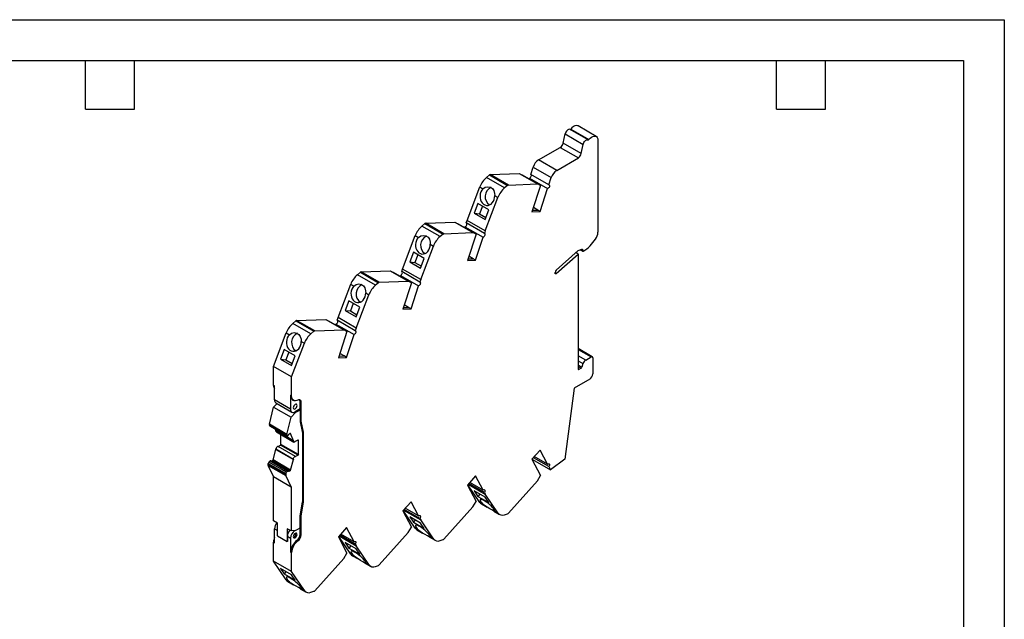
# Model space of a CAD drawing. Header units: millimetres. Extents: x 0 to 419, y 0 to 324.
# Tile 3 of 3: x 188 to 419, y 183 to 324. Entities that reach past the tile are written whole.
import ezdxf

# ---------------------------------------------------------------- set-up
doc = ezdxf.new("R2010")
doc.units = ezdxf.units.MM
doc.header["$LTSCALE"] = 1.5
doc.layers.add('TEXT', color=140, linetype='Continuous', lineweight=25)

msp = doc.modelspace()

# ---------------------------------------------------------------- linework, layer by layer
at = {"color": 7, "linetype": 'Continuous'}
for p, q in [((0.004, 323.854), (419.104, 323.854)), ((419.104, 323.854), (419.104, 0.004))]:
    msp.add_line(p, q, dxfattribs=at)
for p, q in [((321.582, 295.69), (317.339, 298.14)), ((317.503, 298.215), (321.746, 295.766)), ((323.458, 296.498), (319.215, 298.948)), ((315.749, 294.928), (316.189, 297.074)), ((316.189, 297.074), (320.431, 294.625)), ((323.872, 295.583), (323.872, 274.027)), ((309.99, 290.997), (315.066, 293.928)), ((315.066, 293.928), (319.309, 291.479)), ((319.992, 292.478), (315.749, 294.928)), ((319.992, 292.478), (320.431, 294.625)), ((314.232, 288.548), (309.99, 290.997)), ((314.232, 288.548), (319.309, 291.479)), ((308.147, 287.604), (308.708, 289.314)), ((308.708, 289.314), (312.951, 286.865)), ((297.767, 286.883), (298.471, 287.467)), ((302.01, 284.434), (297.767, 286.883)), ((298.471, 287.467), (302.713, 285.018)), ((298.652, 287.548), (305.452, 287.813)), ((302.894, 285.099), (298.652, 287.548)), ((305.452, 287.813), (309.695, 285.364)), ((305.452, 287.813), (306.194, 287.435)), ((310.437, 284.986), (306.194, 287.435)), ((307.791, 286.514), (307.855, 286.709)), ((307.855, 286.709), (312.097, 284.26)), ((312.39, 285.155), (308.147, 287.604)), ((312.39, 285.155), (312.951, 286.865)), ((293.227, 276.818), (296.211, 284.655)), ((296.211, 284.655), (296.945, 284.232)), ((302.713, 285.018), (302.01, 284.434)), ((302.894, 285.099), (309.695, 285.364)), ((310.437, 284.986), (308.422, 278.832)), ((310.437, 284.986), (309.695, 285.364)), ((310.344, 278.907), (312.097, 284.26)), ((297.47, 274.369), (300.453, 282.206)), ((299.719, 282.63), (300.453, 282.206)), ((295.759, 280.75), (294.891, 278.471)), ((298.305, 279.281), (295.759, 280.75)), ((296.797, 280.151), (296.124, 278.381)), ((297.437, 277.002), (298.305, 279.281)), ((308.539, 279.191), (309.769, 279.239)), ((309.769, 279.239), (308.748, 279.828)), ((310.344, 278.907), (309.769, 279.239)), ((294.891, 278.471), (297.437, 277.002)), ((294.891, 278.471), (296.124, 278.381)), ((296.124, 278.381), (297.631, 277.511)), ((308.422, 278.832), (310.344, 278.907)), ((282.646, 275.484), (283.349, 276.068)), ((286.889, 273.035), (282.646, 275.484)), ((283.349, 276.068), (287.592, 273.619)), ((283.53, 276.149), (290.331, 276.413)), ((287.773, 273.7), (283.53, 276.149)), ((290.331, 276.413), (294.574, 273.964)), ((290.331, 276.413), (291.073, 276.036)), ((295.315, 273.587), (291.073, 276.036)), ((292.669, 275.114), (292.732, 275.308)), ((292.732, 275.308), (296.975, 272.859)), ((293.026, 276.206), (293.227, 276.818)), ((297.269, 273.757), (293.026, 276.206)), ((297.47, 274.369), (293.227, 276.818)), ((278.106, 265.419), (281.089, 273.256)), ((281.089, 273.256), (281.823, 272.832)), ((287.592, 273.619), (286.889, 273.035)), ((287.773, 273.7), (294.574, 273.964)), ((295.315, 273.587), (293.3, 267.432)), ((295.315, 273.587), (294.574, 273.964)), ((295.223, 267.507), (296.975, 272.859)), ((297.47, 274.369), (297.269, 273.757)), ((282.348, 262.969), (285.332, 270.807)), ((284.598, 271.23), (285.332, 270.807)), ((319.276, 269.768), (320.15, 270.086)), ((320.266, 269.658), (319.766, 269.946)), ((320.266, 269.992), (320.121, 270.075)), ((320.266, 269.992), (320.266, 269.658)), ((280.638, 269.351), (279.77, 267.072)), ((283.183, 267.881), (280.638, 269.351)), ((281.676, 268.752), (281.002, 266.981)), ((282.316, 265.602), (283.183, 267.881)), ((293.418, 267.791), (294.648, 267.839)), ((294.648, 267.839), (293.626, 268.429)), ((295.223, 267.507), (294.648, 267.839)), ((319.276, 269.768), (314.093, 265.173)), ((314.098, 264.332), (319.276, 268.923)), ((319.276, 268.923), (318.698, 269.256)), ((319.276, 268.923), (319.276, 241.977)), ((319.694, 269.92), (320.307, 269.566)), ((277.905, 264.806), (278.106, 265.419)), ((282.348, 262.969), (278.106, 265.419)), ((279.77, 267.072), (282.316, 265.602)), ((279.77, 267.072), (281.002, 266.981)), ((281.002, 266.981), (282.509, 266.111)), ((293.3, 267.432), (295.223, 267.507)), ((267.524, 264.084), (268.228, 264.668)), ((271.767, 261.635), (267.524, 264.084)), ((268.228, 264.668), (272.47, 262.219)), ((268.409, 264.749), (275.21, 265.014)), ((272.651, 262.3), (268.409, 264.749)), ((275.21, 265.014), (279.452, 262.565)), ((275.21, 265.014), (275.951, 264.636)), ((280.194, 262.187), (275.951, 264.636)), ((277.547, 263.715), (277.611, 263.909)), ((277.611, 263.909), (281.853, 261.46)), ((282.148, 262.357), (277.905, 264.806)), ((313.831, 264.414), (313.831, 264.627)), ((314.098, 264.332), (313.831, 264.486)), ((262.984, 254.019), (265.968, 261.856)), ((265.968, 261.856), (266.702, 261.432)), ((272.47, 262.219), (271.767, 261.635)), ((272.651, 262.3), (279.452, 262.565)), ((280.194, 262.187), (278.179, 256.033)), ((280.194, 262.187), (279.452, 262.565)), ((280.101, 256.107), (281.853, 261.46)), ((282.348, 262.969), (282.148, 262.357)), ((267.227, 251.57), (270.21, 259.407)), ((269.476, 259.831), (270.21, 259.407)), ((265.516, 257.951), (264.648, 255.672)), ((268.062, 256.482), (265.516, 257.951)), ((266.554, 257.352), (265.881, 255.582)), ((267.194, 254.202), (268.062, 256.482)), ((278.179, 256.033), (280.101, 256.107)), ((278.296, 256.392), (279.526, 256.44)), ((279.526, 256.44), (278.505, 257.029)), ((280.101, 256.107), (279.526, 256.44)), ((262.784, 253.407), (262.984, 254.019)), ((267.227, 251.57), (262.984, 254.019)), ((264.648, 255.672), (267.194, 254.202)), ((264.648, 255.672), (265.881, 255.582)), ((265.881, 255.582), (267.388, 254.712)), ((252.403, 252.685), (253.106, 253.269)), ((256.646, 250.236), (252.403, 252.685)), ((253.106, 253.269), (257.349, 250.82)), ((253.287, 253.35), (260.088, 253.614)), ((257.53, 250.9), (253.287, 253.35)), ((260.088, 253.614), (264.331, 251.165)), ((260.088, 253.614), (260.83, 253.237)), ((265.072, 250.787), (260.83, 253.237)), ((262.426, 252.315), (262.489, 252.509)), ((262.489, 252.509), (266.732, 250.06)), ((267.026, 250.958), (262.784, 253.407)), ((267.227, 251.57), (267.026, 250.958)), ((247.858, 242.607), (250.846, 250.457)), ((250.846, 250.457), (251.578, 250.034)), ((257.349, 250.82), (256.646, 250.236)), ((257.53, 250.9), (264.331, 251.165)), ((265.072, 250.787), (263.057, 244.633)), ((265.072, 250.787), (264.331, 251.165)), ((264.98, 244.708), (266.732, 250.06)), ((252.101, 240.158), (255.089, 248.008)), ((254.357, 248.43), (255.089, 248.008)), ((250.39, 246.539), (249.522, 244.26)), ((252.935, 245.07), (250.39, 246.539)), ((251.428, 245.94), (250.754, 244.169)), ((252.068, 242.79), (252.935, 245.07)), ((263.057, 244.633), (264.98, 244.708)), ((263.175, 244.992), (264.405, 245.04)), ((264.405, 245.04), (263.383, 245.63)), ((264.98, 244.708), (264.405, 245.04)), ((322.566, 244.86), (319.276, 246.759)), ((319.276, 246.59), (322.316, 244.835)), ((321.015, 244.084), (319.276, 245.088)), ((321.015, 244.084), (322.316, 244.835)), ((322.67, 244.631), (322.67, 240.834)), ((252.101, 240.158), (247.858, 242.607)), ((247.858, 238.141), (247.858, 242.607)), ((249.522, 244.26), (252.068, 242.79)), ((249.522, 244.26), (250.754, 244.169)), ((250.754, 244.169), (252.261, 243.299)), ((319.276, 243.877), (320.374, 243.242)), ((320.092, 242.379), (319.276, 242.851)), ((319.276, 242.608), (319.964, 242.211)), ((320.374, 243.242), (320.092, 242.379)), ((252.101, 235.692), (252.101, 240.158)), ((319.276, 241.977), (319.417, 241.896)), ((319.964, 242.211), (319.417, 241.896)), ((248.088, 238.008), (247.858, 238.141)), ((248.088, 234.747), (248.088, 238.008)), ((321.963, 239.609), (318.313, 237.502)), ((252.101, 235.692), (251.871, 235.824)), ((251.871, 235.824), (251.871, 232.563)), ((318.313, 237.502), (316.094, 220.87)), ((246.914, 229.042), (247.9, 233.037)), ((247.9, 233.037), (248.71, 233.88)), ((247.9, 233.037), (252.001, 230.669)), ((251.871, 232.563), (248.088, 234.747)), ((248.398, 234.06), (252.181, 231.876)), ((252.347, 234.771), (252.577, 234.639)), ((254.133, 232.644), (254.133, 234.283)), ((254.363, 234.151), (254.133, 234.283)), ((254.363, 229.773), (254.363, 234.151)), ((253.048, 231.758), (252.001, 230.669)), ((252.817, 231.891), (253.048, 231.758)), ((254.133, 232.644), (252.931, 231.95)), ((254.109, 232.37), (253.048, 231.758)), ((254.109, 232.37), (253.884, 232.5)), ((254.109, 232.37), (254.109, 229.594)), ((246.896, 228.903), (250.997, 226.535)), ((246.896, 228.823), (246.896, 228.903)), ((250.997, 226.455), (246.896, 228.823)), ((251.015, 226.675), (246.914, 229.042)), ((246.958, 228.685), (251.06, 226.318)), ((251.015, 226.675), (252.001, 230.669)), ((254.363, 229.773), (254.109, 229.92)), ((254.109, 229.594), (254.674, 226.974)), ((254.929, 227.152), (254.363, 229.773)), ((248.438, 227.544), (248.283, 227.921)), ((252.539, 225.177), (248.438, 227.544)), ((248.438, 227.43), (248.438, 227.544)), ((252.539, 225.063), (248.438, 227.43)), ((248.531, 227.224), (252.632, 224.856)), ((249.583, 224.286), (249.583, 226.616)), ((250.997, 226.535), (250.997, 226.455)), ((251.166, 226.313), (251.189, 226.319)), ((251.492, 226.736), (251.723, 226.869)), ((251.773, 226.888), (251.855, 226.841)), ((252.539, 225.177), (251.855, 226.841)), ((254.929, 227.152), (254.594, 227.346)), ((254.674, 226.974), (254.674, 210.82)), ((254.929, 210.761), (254.929, 227.152)), ((248.948, 223.838), (249.513, 224.164)), ((253.049, 221.47), (248.948, 223.838)), ((249.513, 224.164), (249.583, 224.286)), ((253.614, 221.796), (249.513, 224.164)), ((253.684, 221.918), (249.583, 224.286)), ((252.539, 225.177), (252.539, 225.063)), ((253.049, 225.063), (253.614, 225.389)), ((253.614, 225.389), (253.684, 225.348)), ((253.614, 225.389), (253.684, 225.348)), ((253.684, 221.918), (253.684, 225.348)), ((247.753, 220.681), (248.438, 223.135)), ((248.438, 223.249), (252.539, 220.881)), ((248.438, 223.135), (248.438, 223.249)), ((248.438, 223.135), (252.539, 220.767)), ((253.614, 221.796), (253.049, 221.47)), ((253.684, 221.918), (253.614, 221.796)), ((310.344, 222.988), (308.422, 220.843)), ((312.097, 219.659), (310.344, 222.988)), ((246.613, 219.845), (250.715, 217.477)), ((246.613, 219.55), (246.613, 219.845)), ((250.715, 217.183), (246.613, 219.55)), ((246.642, 219.406), (250.743, 217.038)), ((247.886, 216.774), (246.642, 219.406)), ((246.781, 220.181), (247.088, 220.433)), ((250.883, 217.814), (246.781, 220.181)), ((247.088, 220.433), (251.189, 218.066)), ((251.318, 218.096), (247.217, 220.464)), ((247.388, 220.365), (247.391, 220.367)), ((247.391, 220.367), (247.646, 220.516)), ((251.492, 217.999), (247.391, 220.367)), ((251.747, 218.149), (247.646, 220.516)), ((251.855, 218.313), (247.753, 220.681)), ((251.855, 218.313), (252.539, 220.767)), ((252.539, 220.881), (252.539, 220.767)), ((308.422, 220.843), (310.437, 217.016)), ((308.545, 220.796), (308.484, 220.912)), ((308.545, 220.796), (312.788, 218.347)), ((312.39, 219.102), (308.746, 221.205)), ((312.097, 219.659), (308.975, 221.461)), ((316.094, 220.87), (312.788, 218.347)), ((250.715, 217.477), (250.715, 217.183)), ((251.987, 214.406), (250.743, 217.038)), ((251.189, 218.066), (250.883, 217.814)), ((251.747, 218.149), (251.492, 217.999)), ((295.223, 216.929), (293.3, 214.784)), ((296.975, 213.6), (295.223, 216.929)), ((309.695, 215.781), (310.437, 217.016)), ((312.39, 219.102), (312.788, 218.347)), ((247.886, 216.774), (251.987, 214.406)), ((247.886, 206.404), (247.886, 216.774)), ((293.3, 214.784), (295.315, 210.956)), ((296.211, 210.718), (293.385, 214.878)), ((293.468, 214.971), (297.47, 212.661)), ((297.269, 213.042), (293.625, 215.146)), ((296.975, 213.6), (293.854, 215.401)), ((309.695, 215.781), (302.894, 208.194)), ((251.987, 214.406), (251.987, 204.036)), ((294.891, 213.42), (295.759, 212.142)), ((297.437, 211.95), (294.891, 213.42)), ((296.189, 212.67), (295.759, 212.142)), ((297.269, 213.042), (297.47, 212.661)), ((300.453, 208.269), (297.47, 212.661)), ((254.109, 207.547), (254.674, 210.82)), ((254.363, 207.488), (254.929, 210.761)), ((254.929, 210.761), (254.674, 210.908)), ((280.101, 210.869), (278.179, 208.724)), ((281.853, 207.54), (280.101, 210.869)), ((294.574, 209.722), (295.315, 210.956)), ((295.759, 212.142), (298.305, 210.673)), ((296.945, 210.294), (296.211, 210.718)), ((296.599, 210.351), (297.934, 209.58)), ((298.305, 210.673), (297.437, 211.95)), ((278.179, 208.724), (280.194, 204.897)), ((281.089, 204.658), (278.264, 208.819)), ((278.347, 208.912), (282.348, 206.602)), ((282.148, 206.983), (278.503, 209.086)), ((281.853, 207.54), (278.732, 209.342)), ((294.574, 209.722), (287.773, 202.135)), ((299.484, 208.686), (300.842, 207.901)), ((300.453, 208.269), (299.719, 208.692)), ((302.01, 207.838), (302.713, 208.066)), ((248.805, 205.873), (247.886, 206.404)), ((248.805, 202.852), (248.805, 205.873)), ((254.109, 204.771), (254.109, 207.547)), ((254.363, 207.488), (254.122, 207.627)), ((254.363, 203.11), (254.363, 207.488)), ((279.77, 207.36), (280.638, 206.083)), ((282.316, 205.891), (279.77, 207.36)), ((281.068, 206.611), (280.638, 206.083)), ((280.638, 206.083), (283.183, 204.613)), ((282.148, 206.983), (282.348, 206.602)), ((283.183, 204.613), (282.316, 205.891)), ((285.332, 202.209), (282.348, 206.602)), ((248.088, 201.273), (248.088, 204.535)), ((248.088, 204.535), (248.805, 204.12)), ((251.987, 204.036), (251.068, 204.567)), ((251.068, 204.567), (251.068, 201.546)), ((253.048, 204.159), (251.987, 204.036)), ((253.048, 204.159), (254.109, 204.771)), ((254.133, 204.882), (254.109, 204.896)), ((254.133, 204.882), (254.109, 204.867)), ((254.133, 203.243), (254.133, 204.882)), ((254.363, 203.11), (254.133, 203.243)), ((264.98, 204.81), (263.057, 202.665)), ((266.732, 201.481), (263.611, 203.283)), ((266.732, 201.481), (264.98, 204.81)), ((279.452, 203.663), (272.651, 196.075)), ((279.452, 203.663), (280.194, 204.897)), ((281.823, 204.235), (281.089, 204.658)), ((281.478, 204.291), (282.813, 203.521)), ((247.858, 201.405), (248.088, 201.273)), ((247.858, 196.94), (247.858, 201.405)), ((248.805, 202.852), (251.068, 201.546)), ((251.111, 201.57), (251.068, 201.546)), ((251.111, 202.789), (251.871, 202.351)), ((251.111, 202.789), (251.111, 201.57)), ((251.871, 202.351), (251.871, 199.089)), ((253.588, 201.686), (253.358, 201.819)), ((263.057, 202.665), (265.072, 198.838)), ((265.968, 198.599), (263.142, 202.76)), ((263.226, 202.853), (267.227, 200.543)), ((267.026, 200.923), (263.382, 203.027)), ((264.648, 201.301), (265.516, 200.023)), ((267.194, 199.832), (264.648, 201.301)), ((267.026, 200.923), (267.227, 200.543)), ((284.362, 202.626), (285.721, 201.842)), ((285.332, 202.209), (284.598, 202.633)), ((286.889, 201.779), (287.592, 202.007)), ((251.871, 199.089), (252.101, 198.956)), ((252.101, 194.491), (252.101, 198.956)), ((264.331, 197.603), (265.072, 198.838)), ((265.946, 200.552), (265.516, 200.023)), ((265.516, 200.023), (268.062, 198.554)), ((266.702, 198.175), (265.968, 198.599)), ((268.062, 198.554), (267.194, 199.832)), ((270.21, 196.15), (267.227, 200.543)), ((252.101, 194.491), (247.858, 196.94)), ((250.846, 192.54), (247.858, 196.94)), ((264.331, 197.603), (257.53, 190.016)), ((266.357, 198.232), (267.691, 197.462)), ((269.241, 196.567), (270.599, 195.783)), ((270.21, 196.15), (269.476, 196.574)), ((249.522, 195.249), (250.39, 193.971)), ((252.068, 193.779), (249.522, 195.249)), ((250.82, 194.5), (250.39, 193.971)), ((250.39, 193.971), (252.935, 192.502)), ((255.089, 190.091), (252.101, 194.491)), ((271.767, 195.719), (272.47, 195.947)), ((251.578, 192.117), (250.846, 192.54)), ((251.235, 192.173), (252.564, 191.405)), ((252.935, 192.502), (252.068, 193.779)), ((254.126, 190.504), (255.478, 189.723)), ((255.089, 190.091), (254.357, 190.513)), ((256.646, 189.66), (257.349, 189.888))]:
    msp.add_line(p, q)
at = {"flags": 128}
for points in [[(317.339, 298.14), (317.191, 298.17), (317.022, 298.142), (316.844, 298.057), (316.667, 297.92), (316.504, 297.742), (316.364, 297.532), (316.256, 297.304), (316.189, 297.074)], [(319.215, 298.948), (319.058, 299.014), (318.772, 299.038), (318.457, 298.964), (318.128, 298.795), (317.805, 298.541), (317.503, 298.215)], [(320.431, 294.625), (320.499, 294.855), (320.606, 295.083), (320.746, 295.293), (320.91, 295.471), (321.086, 295.607), (321.265, 295.692), (321.433, 295.721), (321.582, 295.69)], [(321.746, 295.766), (322.047, 296.092), (322.371, 296.346), (322.7, 296.515), (323.015, 296.589), (323.3, 296.564), (323.54, 296.442), (323.721, 296.23), (323.834, 295.938), (323.872, 295.583)], [(307.855, 286.709), (307.975, 286.769), (308.091, 286.875), (308.19, 287.012), (308.259, 287.167), (308.29, 287.32), (308.281, 287.453), (308.231, 287.552), (308.223, 287.56)], [(296.945, 284.232), (296.673, 283.898), (296.462, 283.501), (296.322, 283.059), (296.257, 282.592), (296.272, 282.122), (296.366, 281.671), (296.535, 281.259), (296.77, 280.905), (297.06, 280.625), (297.394, 280.432), (297.755, 280.336), (298.126, 280.34), (298.491, 280.444), (298.833, 280.644), (299.135, 280.931), (299.386, 281.29), (299.571, 281.706), (299.684, 282.16), (299.719, 282.63)], [(296.945, 284.232), (297.474, 284.582), (298.086, 284.713), (298.709, 284.606), (299.195, 284.277), (299.51, 283.789), (299.683, 283.139), (299.719, 282.63)], [(312.39, 285.155), (312.474, 285.103), (312.523, 285.004), (312.533, 284.871), (312.501, 284.718), (312.432, 284.563), (312.334, 284.425), (312.218, 284.32), (312.097, 284.26)], [(292.732, 275.308), (292.854, 275.367), (292.972, 275.472), (293.072, 275.611), (293.142, 275.767), (293.173, 275.922), (293.163, 276.056), (293.112, 276.155), (293.109, 276.158)], [(281.823, 272.832), (281.552, 272.498), (281.341, 272.101), (281.2, 271.659), (281.136, 271.193), (281.151, 270.723), (281.245, 270.271), (281.413, 269.859), (281.648, 269.505), (281.939, 269.225), (282.272, 269.033), (282.633, 268.937), (283.004, 268.941), (283.369, 269.045), (283.711, 269.245), (284.014, 269.531), (284.264, 269.89), (284.45, 270.306), (284.563, 270.76), (284.598, 271.23)], [(281.823, 272.832), (282.353, 273.183), (282.964, 273.314), (283.588, 273.206), (284.074, 272.877), (284.389, 272.389), (284.561, 271.74), (284.598, 271.23)], [(297.269, 273.757), (297.355, 273.706), (297.406, 273.607), (297.416, 273.472), (297.384, 273.318), (297.314, 273.162), (297.214, 273.023), (297.097, 272.918), (296.975, 272.859)], [(320.15, 270.086), (320.174, 270.092), (320.196, 270.093), (320.216, 270.088), (320.233, 270.078), (320.247, 270.062), (320.257, 270.043), (320.264, 270.019), (320.266, 269.992)], [(277.611, 263.909), (277.733, 263.968), (277.85, 264.073), (277.95, 264.212), (278.02, 264.368), (278.052, 264.522), (278.042, 264.657), (277.991, 264.755), (277.987, 264.759)], [(314.098, 264.332), (314.05, 264.296), (314.002, 264.273), (313.956, 264.263), (313.914, 264.268), (313.879, 264.287), (313.853, 264.319), (313.837, 264.362), (313.831, 264.414)], [(266.702, 261.432), (266.43, 261.099), (266.22, 260.702), (266.079, 260.26), (266.014, 259.793), (266.029, 259.323), (266.123, 258.872), (266.292, 258.46), (266.527, 258.106), (266.818, 257.826), (267.151, 257.633), (267.512, 257.537), (267.883, 257.541), (268.248, 257.645), (268.59, 257.845), (268.893, 258.131), (269.143, 258.491), (269.328, 258.907), (269.441, 259.36), (269.476, 259.831)], [(266.702, 261.432), (267.231, 261.783), (267.843, 261.914), (268.466, 261.807), (268.952, 261.478), (269.267, 260.99), (269.44, 260.34), (269.476, 259.831)], [(282.148, 262.357), (282.233, 262.306), (282.284, 262.207), (282.294, 262.073), (282.263, 261.918), (282.193, 261.762), (282.093, 261.624), (281.975, 261.519), (281.853, 261.46)], [(262.489, 252.509), (262.611, 252.568), (262.729, 252.673), (262.829, 252.812), (262.899, 252.968), (262.93, 253.123), (262.92, 253.257), (262.869, 253.356), (262.866, 253.359)], [(251.578, 250.034), (251.308, 249.7), (251.098, 249.303), (250.958, 248.861), (250.895, 248.395), (250.91, 247.926), (251.005, 247.476), (251.173, 247.064), (251.408, 246.711), (251.698, 246.432), (252.031, 246.24), (252.391, 246.143), (252.762, 246.147), (253.127, 246.251), (253.468, 246.45), (253.771, 246.735), (254.021, 247.093), (254.207, 247.508), (254.321, 247.961), (254.357, 248.43)], [(251.578, 250.034), (252.107, 250.387), (252.718, 250.52), (253.343, 250.415), (253.83, 250.088), (254.146, 249.602), (254.32, 248.954), (254.357, 248.43)], [(267.026, 250.958), (267.112, 250.907), (267.163, 250.808), (267.173, 250.673), (267.141, 250.519), (267.071, 250.363), (266.971, 250.224), (266.854, 250.119), (266.732, 250.06)], [(253.588, 234.679), (253.291, 234.57), (253.009, 234.531), (252.752, 234.564), (252.529, 234.669), (252.346, 234.841), (252.211, 235.074), (252.129, 235.361), (252.101, 235.692)], [(252.931, 232.665), (253.101, 232.801), (253.244, 232.995), (253.34, 233.215), (253.373, 233.43), (253.34, 233.606), (253.244, 233.716), (253.101, 233.744), (252.931, 233.685), (252.762, 233.549), (252.619, 233.355), (252.523, 233.135), (252.489, 232.92), (252.523, 232.744), (252.619, 232.634), (252.762, 232.606), (252.931, 232.665)], [(254.363, 234.151), (254.349, 234.323), (254.306, 234.473), (254.235, 234.594), (254.14, 234.684), (254.023, 234.739), (253.889, 234.756), (253.742, 234.736), (253.588, 234.679)], [(251.166, 226.313), (251.131, 226.305), (251.099, 226.305), (251.07, 226.313), (251.045, 226.328), (251.025, 226.351), (251.01, 226.38), (251.001, 226.415), (250.997, 226.455)], [(248.948, 223.838), (248.871, 223.843), (248.786, 223.816), (248.698, 223.761), (248.614, 223.68), (248.542, 223.581), (248.485, 223.47), (248.45, 223.356), (248.438, 223.249)], [(253.049, 225.063), (252.973, 224.969), (252.887, 224.897), (252.799, 224.851), (252.715, 224.835), (252.643, 224.851), (252.587, 224.897), (252.551, 224.969), (252.539, 225.063)], [(252.539, 220.881), (252.551, 220.989), (252.587, 221.102), (252.643, 221.213), (252.715, 221.313), (252.799, 221.393), (252.887, 221.449), (252.973, 221.475), (253.049, 221.47)], [(312.097, 219.659), (312.218, 219.738), (312.334, 219.767), (312.432, 219.742), (312.501, 219.668), (312.533, 219.551), (312.523, 219.406), (312.474, 219.251), (312.39, 219.102)], [(251.189, 218.066), (251.216, 218.085), (251.243, 218.098), (251.269, 218.105), (251.293, 218.105), (251.314, 218.098), (251.332, 218.085), (251.346, 218.067), (251.355, 218.043)], [(251.492, 217.999), (251.469, 217.988), (251.447, 217.982), (251.425, 217.98), (251.406, 217.983), (251.388, 217.992), (251.374, 218.004), (251.363, 218.022), (251.355, 218.043)], [(296.975, 213.6), (297.097, 213.681), (297.214, 213.712), (297.314, 213.689), (297.384, 213.613), (297.416, 213.496), (297.406, 213.349), (297.355, 213.192), (297.269, 213.042)], [(299.719, 208.692), (299.684, 208.85), (299.571, 209.06), (299.386, 209.313), (299.135, 209.598), (298.833, 209.902), (298.491, 210.21), (298.126, 210.509), (297.755, 210.784), (297.394, 211.024), (297.06, 211.216), (296.77, 211.353), (296.535, 211.427), (296.366, 211.437), (296.272, 211.38), (296.257, 211.26), (296.322, 211.082), (296.462, 210.854), (296.673, 210.588), (296.945, 210.294)], [(299.719, 208.692), (299.651, 208.608), (299.443, 208.71), (299.051, 208.951), (298.52, 209.254), (297.929, 209.583), (297.315, 209.977), (296.945, 210.294)], [(281.853, 207.54), (281.975, 207.622), (282.093, 207.653), (282.193, 207.629), (282.263, 207.554), (282.294, 207.436), (282.284, 207.29), (282.233, 207.132), (282.148, 206.983)], [(284.598, 202.633), (284.563, 202.79), (284.45, 203), (284.264, 203.254), (284.014, 203.539), (283.711, 203.842), (283.369, 204.151), (283.004, 204.449), (282.633, 204.725), (282.272, 204.964), (281.939, 205.157), (281.648, 205.293), (281.413, 205.368), (281.245, 205.377), (281.151, 205.32), (281.136, 205.2), (281.2, 205.022), (281.341, 204.795), (281.552, 204.528), (281.823, 204.235)], [(252.931, 202.453), (253.101, 202.589), (253.244, 202.782), (253.34, 203.003), (253.373, 203.218), (253.34, 203.394), (253.244, 203.504), (253.101, 203.532), (252.931, 203.473), (252.762, 203.337), (252.619, 203.143), (252.523, 202.923), (252.489, 202.708), (252.523, 202.532), (252.619, 202.422), (252.762, 202.394), (252.931, 202.453)], [(284.598, 202.633), (284.53, 202.549), (284.322, 202.651), (283.93, 202.892), (283.398, 203.195), (282.808, 203.524), (282.193, 203.918), (281.823, 204.235)], [(266.732, 201.481), (266.854, 201.562), (266.971, 201.593), (267.071, 201.57), (267.141, 201.495), (267.173, 201.377), (267.163, 201.231), (267.112, 201.073), (267.026, 200.923)], [(269.476, 196.574), (269.441, 196.731), (269.328, 196.941), (269.143, 197.194), (268.893, 197.479), (268.59, 197.783), (268.248, 198.091), (267.883, 198.39), (267.512, 198.665), (267.151, 198.905), (266.818, 199.097), (266.527, 199.234), (266.292, 199.309), (266.123, 199.318), (266.029, 199.261), (266.014, 199.141), (266.079, 198.963), (266.22, 198.736), (266.43, 198.469), (266.702, 198.175)], [(269.476, 196.574), (269.408, 196.489), (269.2, 196.591), (268.808, 196.833), (268.277, 197.135), (267.686, 197.464), (267.072, 197.859), (266.702, 198.175)], [(254.357, 190.513), (254.321, 190.671), (254.207, 190.881), (254.021, 191.135), (253.771, 191.42), (253.468, 191.723), (253.127, 192.031), (252.762, 192.329), (252.391, 192.604), (252.031, 192.843), (251.698, 193.035), (251.408, 193.172), (251.173, 193.246), (251.004, 193.256), (250.91, 193.199), (250.895, 193.08), (250.958, 192.903), (251.098, 192.676), (251.308, 192.41), (251.578, 192.117)], [(254.357, 190.513), (254.29, 190.428), (254.085, 190.529), (253.695, 190.769), (253.164, 191.072), (252.574, 191.4), (251.959, 191.792), (251.578, 192.117)]]:
    msp.add_lwpolyline(points, dxfattribs=at)
for centre, radius, start, end in [((317.367, 298.294), 0.157, 259.70753, 329.96252), ((321.61, 295.845), 0.157, 259.70753, 329.96252), ((314.214, 295.243), 1.567, 302.93392, 348.37364), ((311.671, 288.387), 3.105, 122.79083, 162.62479), ((318.457, 292.794), 1.567, 302.93392, 348.37364), ((315.914, 285.938), 3.105, 122.79083, 162.62479), ((301.344, 282.726), 5.484, 130.70764, 159.4068), ((298.682, 287.236), 0.314, 95.66961, 132.53197), ((299.86, 282.381), 2.407, 115.31369, 234.20972), ((305.587, 280.277), 5.484, 130.70764, 159.4068), ((302.925, 284.787), 0.314, 95.66961, 132.53197), ((286.222, 271.327), 5.484, 130.70764, 159.4068), ((283.561, 275.837), 0.314, 95.66961, 132.53197), ((284.738, 270.981), 2.407, 115.31369, 234.20972), ((290.465, 268.878), 5.484, 130.70764, 159.4068), ((287.804, 273.388), 0.314, 95.66961, 132.53197), ((315.557, 277.47), 9.265, 301.56696, 327.03521), ((320.89, 274.147), 2.984, 324.85348, 357.69516), ((320.352, 269.644), 0.0873, 170.78596, 309.20328), ((271.101, 259.927), 5.484, 130.70764, 159.4068), ((268.44, 264.437), 0.314, 95.66961, 132.53197), ((314.614, 264.587), 0.784, 131.62923, 177.06536), ((269.617, 259.582), 2.407, 115.31369, 234.20972), ((275.344, 257.478), 5.484, 130.70764, 159.4068), ((272.682, 261.988), 0.314, 95.66961, 132.53197), ((255.979, 248.528), 5.484, 130.70762, 159.406), ((253.318, 253.038), 0.314, 95.66961, 132.53197), ((254.497, 248.188), 2.407, 115.30835, 234.20846), ((260.222, 246.079), 5.484, 130.70762, 159.406), ((257.561, 250.588), 0.314, 95.66961, 132.53197), ((322.454, 244.666), 0.218, 350.78596, 129.20329), ((319.796, 242.472), 0.311, 302.79085, 342.62342), ((321.856, 242.779), 1.553, 122.79077, 162.6234), ((319.362, 241.963), 0.0873, 170.78596, 309.20329), ((321.135, 240.904), 1.537, 302.60548, 357.39452), ((249.243, 238.078), 1.387, 177.39584, 213.5637), ((252.977, 235.69), 1.114, 173.09266, 235.59516), ((248.823, 234.665), 0.739, 173.70115, 234.98667), ((253.465, 234.329), 0.67, 356.08406, 38.58395), ((252.517, 232.458), 0.655, 170.78596, 309.20329), ((247.043, 228.806), 0.148, 173.61168, 235.07613), ((247.479, 228.9), 0.582, 165.84189, 179.68498), ((248.661, 227.407), 0.224, 173.98633, 234.70151), ((251.58, 226.532), 0.582, 165.84189, 179.68498), ((251.066, 226.586), 0.294, 294.78214, 349.85496), ((251.663, 226.473), 0.313, 122.93446, 168.67669), ((251.805, 226.727), 0.165, 110.78478, 120.20865), ((251.782, 226.811), 0.0778, 21.93696, 117.05082), ((247.083, 219.821), 0.47, 129.86982, 177.07293), ((246.954, 219.542), 0.34, 178.57354, 203.57189), ((247.174, 220.356), 0.116, 68.23431, 138.23988), ((247.439, 220.769), 0.326, 309.26664, 344.34784), ((251.184, 217.453), 0.47, 129.86982, 177.07293), ((251.055, 217.174), 0.34, 178.57354, 203.57189), ((251.541, 218.401), 0.326, 309.26664, 344.34784), ((297.197, 211.373), 1.184, 213.59052, 239.70582), ((301.5, 209.025), 1.291, 215.82836, 293.24743), ((302.561, 208.473), 0.434, 290.4911, 320.04765), ((250.399, 204.426), 2.314, 138.6151, 177.31103), ((253.422, 202.681), 2.314, 138.6151, 177.31103), ((254.195, 202.239), 2.327, 125.37271, 177.2386), ((252.282, 203.338), 0.822, 286.50732, 13.49805), ((252.271, 203.334), 1.864, 305.643, 357.20116), ((252.501, 203.201), 1.864, 305.643, 357.20116), ((282.075, 205.313), 1.184, 213.59052, 239.70582), ((250.882, 201.342), 3.025, 157.4908, 178.80659), ((255.44, 198.914), 3.573, 125.63666, 177.20147), ((255.67, 198.782), 3.573, 125.63666, 177.20147), ((286.379, 202.965), 1.291, 215.82836, 293.24743), ((287.44, 202.414), 0.434, 290.4911, 320.04765), ((266.954, 199.254), 1.184, 213.59052, 239.70582), ((271.257, 196.906), 1.291, 215.82836, 293.24743), ((272.318, 196.354), 0.434, 290.4911, 320.04765), ((251.832, 193.195), 1.184, 213.59052, 239.70582), ((256.136, 190.847), 1.291, 215.82836, 293.24743), ((257.197, 190.295), 0.434, 290.4911, 320.04765)]:
    msp.add_arc(centre, radius, start, end)
at = {"layer": 'TEXT'}
for p, q in [((9.525, 314.325), (409.575, 314.325)), ((203.835, 302.895), (203.835, 314.325)), ((215.265, 302.895), (215.265, 314.325)), ((365.76, 302.895), (365.76, 314.325)), ((377.19, 302.895), (377.19, 314.325)), ((409.575, 314.325), (409.575, 9.525)), ((203.835, 302.895), (215.265, 302.895)), ((365.76, 302.895), (377.19, 302.895))]:
    msp.add_line(p, q, dxfattribs=at)

doc.saveas('drawing.dxf')
